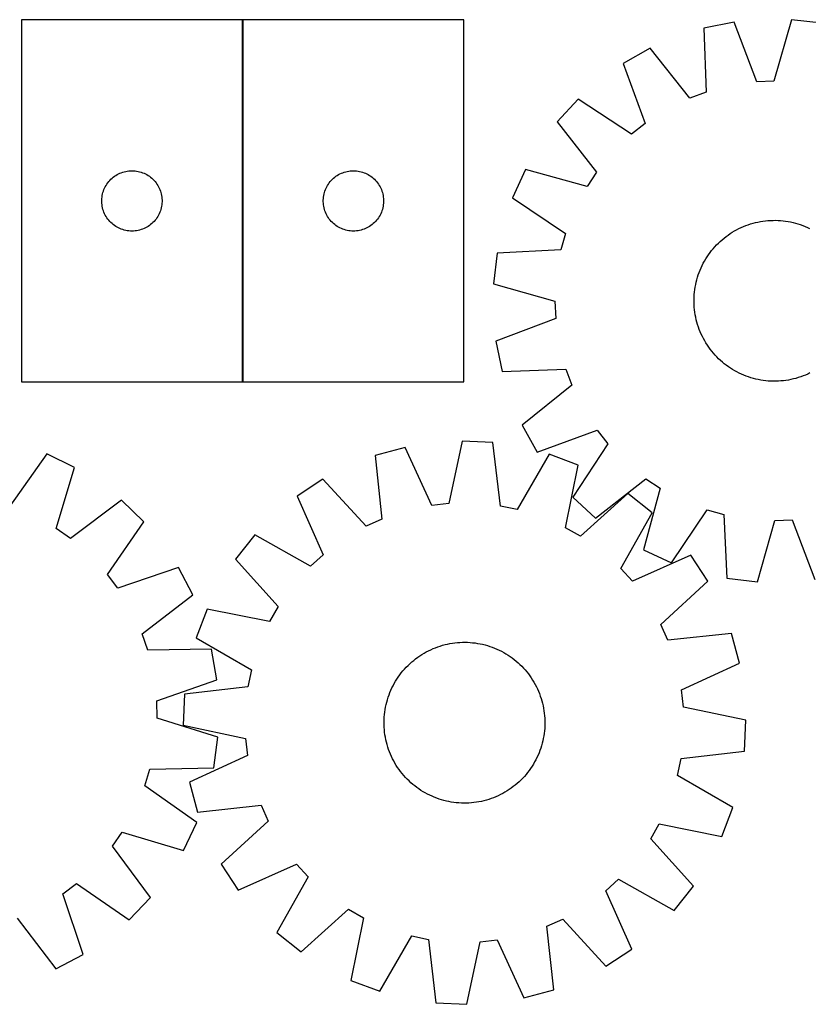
# Model space of a CAD drawing. Header units: millimetres. Extents: x 7 to 1491, y 7 to 496.
# Tile 4 of 5: x 662 to 1055, y 7 to 496. Entities that reach past the tile are written whole.
import ezdxf

# ---------------------------------------------------------------- set-up
doc = ezdxf.new("R2010")
doc.units = ezdxf.units.MM
doc.layers.add('COMMON', color=5, linetype='CONTINUOUS', true_color=0x0000ff)
doc.layers.add('CUT', color=7, linetype='CONTINUOUS', true_color=0x000000)

msp = doc.modelspace()

# ---------------------------------------------------------------- linework, layer by layer
at = {"layer": 'COMMON'}
msp.add_line((773.118442, 496.135561), (773.118442, 316.135561), dxfattribs=at)
at = {"layer": 'CUT'}
for p, q in [((773.018442, 496.135561), (663.018442, 496.135561)), ((663.018442, 496.135561), (663.018442, 316.135561)), ((773.018442, 316.135561), (773.018442, 496.135561)), ((883.218443, 496.135561), (773.218443, 496.135561)), ((773.218443, 496.135561), (773.218443, 316.135561)), ((883.218443, 316.135561), (883.218443, 496.135561)), ((1017.641362, 495.046434), (1002.557953, 492.009774)), ((1028.868747, 465.332454), (1017.641362, 495.046434)), ((1046.155532, 496.233), (1037.435676, 465.688952)), ((1061.439087, 494.460005), (1046.155532, 496.233)), ((1002.557953, 492.009774), (1003.703507, 460.266074)), ((975.806035, 482.06992), (962.39924, 474.520854)), ((995.666037, 457.279698), (975.806035, 482.06992)), ((962.39924, 474.520854), (973.298069, 444.684797)), ((1037.435676, 465.688952), (1028.868747, 465.332454)), ((1003.703507, 460.266074), (995.666037, 457.279698)), ((940.028237, 456.800694), (929.610407, 445.478178)), ((966.576821, 439.36087), (940.028237, 456.800694)), ((929.610407, 445.478178), (949.195658, 420.470326)), ((973.298069, 444.684797), (966.576821, 439.36087)), ((715.710083, 420.95688), (716.476127, 421.056059)), ((716.476127, 421.056059), (717.246261, 421.115672)), ((717.246261, 421.115672), (718.018442, 421.135561)), ((718.018442, 421.135561), (718.790623, 421.115672)), ((718.790623, 421.115672), (719.560757, 421.056059)), ((719.560757, 421.056059), (720.3268, 420.95688)), ((825.910084, 420.95688), (826.676128, 421.056059)), ((826.676128, 421.056059), (827.446262, 421.115672)), ((827.446262, 421.115672), (828.218443, 421.135561)), ((828.218443, 421.135561), (828.990624, 421.115672)), ((828.990624, 421.115672), (829.760758, 421.056059)), ((829.760758, 421.056059), (830.526801, 420.95688)), ((913.81015, 421.712284), (907.401054, 407.724646)), ((944.448556, 413.32999), (913.81015, 421.712284)), ((706.500235, 415.744459), (707.010161, 416.324661)), ((707.010161, 416.324661), (707.54928, 416.877844)), ((707.54928, 416.877844), (708.11616, 417.40254)), ((708.11616, 417.40254), (708.7093, 417.897358)), ((708.7093, 417.897358), (709.327125, 418.360986)), ((709.327125, 418.360986), (709.967999, 418.792194)), ((709.967999, 418.792194), (710.630221, 419.18984)), ((710.630221, 419.18984), (711.312035, 419.552867)), ((711.312035, 419.552867), (712.011633, 419.880315)), ((712.011633, 419.880315), (712.727161, 420.171313)), ((712.727161, 420.171313), (713.456719, 420.425092)), ((713.456719, 420.425092), (714.198375, 420.640977)), ((714.198375, 420.640977), (714.950161, 420.818396)), ((714.950161, 420.818396), (715.710083, 420.95688)), ((720.3268, 420.95688), (721.086723, 420.818396)), ((721.086723, 420.818396), (721.838509, 420.640977)), ((721.838509, 420.640977), (722.580164, 420.425092)), ((722.580164, 420.425092), (723.309723, 420.171313)), ((723.309723, 420.171313), (724.02525, 419.880315)), ((724.02525, 419.880315), (724.724849, 419.552867)), ((724.724849, 419.552867), (725.406663, 419.18984)), ((725.406663, 419.18984), (726.068885, 418.792194)), ((726.068885, 418.792194), (726.709758, 418.360986)), ((726.709758, 418.360986), (727.327584, 417.897358)), ((727.327584, 417.897358), (727.920724, 417.40254)), ((727.920724, 417.40254), (728.487604, 416.877844)), ((728.487604, 416.877844), (729.026722, 416.324661)), ((729.026722, 416.324661), (729.536649, 415.744459)), ((816.700236, 415.744459), (817.210162, 416.324661)), ((817.210162, 416.324661), (817.749281, 416.877844)), ((817.749281, 416.877844), (818.316161, 417.40254)), ((818.316161, 417.40254), (818.909301, 417.897358)), ((818.909301, 417.897358), (819.527126, 418.360986)), ((819.527126, 418.360986), (820.168, 418.792194)), ((820.168, 418.792194), (820.830222, 419.18984)), ((820.830222, 419.18984), (821.512036, 419.552867)), ((821.512036, 419.552867), (822.211634, 419.880315)), ((822.211634, 419.880315), (822.927162, 420.171313)), ((822.927162, 420.171313), (823.65672, 420.425092)), ((823.65672, 420.425092), (824.398376, 420.640977)), ((824.398376, 420.640977), (825.150162, 420.818396)), ((825.150162, 420.818396), (825.910084, 420.95688)), ((830.526801, 420.95688), (831.286724, 420.818396)), ((831.286724, 420.818396), (832.03851, 420.640977)), ((832.03851, 420.640977), (832.780165, 420.425092)), ((832.780165, 420.425092), (833.509724, 420.171313)), ((833.509724, 420.171313), (834.225251, 419.880315)), ((834.225251, 419.880315), (834.92485, 419.552867)), ((834.92485, 419.552867), (835.606664, 419.18984)), ((835.606664, 419.18984), (836.268886, 418.792194)), ((836.268886, 418.792194), (836.909759, 418.360986)), ((836.909759, 418.360986), (837.527585, 417.897358)), ((837.527585, 417.897358), (838.120725, 417.40254)), ((838.120725, 417.40254), (838.687605, 416.877844)), ((838.687605, 416.877844), (839.226723, 416.324661)), ((839.226723, 416.324661), (839.73665, 415.744459)), ((949.195658, 420.470326), (944.448556, 413.32999)), ((703.851103, 411.063697), (704.123582, 411.786479)), ((704.123582, 411.786479), (704.432908, 412.494277)), ((704.432908, 412.494277), (704.77826, 413.185212)), ((704.77826, 413.185212), (705.158722, 413.857453)), ((705.158722, 413.857453), (705.573287, 414.509217)), ((705.573287, 414.509217), (706.020853, 415.138775)), ((706.020853, 415.138775), (706.500235, 415.744459)), ((729.536649, 415.744459), (730.016031, 415.138775)), ((730.016031, 415.138775), (730.463597, 414.509217)), ((730.463597, 414.509217), (730.878161, 413.857453)), ((730.878161, 413.857453), (731.258624, 413.185212)), ((731.258624, 413.185212), (731.603976, 412.494277)), ((731.603976, 412.494277), (731.913301, 411.786479)), ((731.913301, 411.786479), (732.18578, 411.063697)), ((814.051104, 411.063697), (814.323583, 411.786479)), ((814.323583, 411.786479), (814.632909, 412.494277)), ((814.632909, 412.494277), (814.978261, 413.185212)), ((814.978261, 413.185212), (815.358723, 413.857453)), ((815.358723, 413.857453), (815.773288, 414.509217)), ((815.773288, 414.509217), (816.220854, 415.138775)), ((816.220854, 415.138775), (816.700236, 415.744459)), ((839.73665, 415.744459), (840.216032, 415.138775)), ((840.216032, 415.138775), (840.663598, 414.509217)), ((840.663598, 414.509217), (841.078162, 413.857453)), ((841.078162, 413.857453), (841.458625, 413.185212)), ((841.458625, 413.185212), (841.803977, 412.494277)), ((841.803977, 412.494277), (842.113302, 411.786479)), ((842.113302, 411.786479), (842.385781, 411.063697)), ((703.023415, 406.52178), (703.063179, 407.293193)), ((703.023415, 405.749342), (703.023415, 406.52178)), ((703.063179, 407.293193), (703.142602, 408.061536)), ((703.142602, 408.061536), (703.261473, 408.824772)), ((703.261473, 408.824772), (703.419476, 409.580877)), ((703.419476, 409.580877), (703.616194, 410.327846)), ((703.616194, 410.327846), (703.851103, 411.063697)), ((732.18578, 411.063697), (732.42069, 410.327846)), ((732.42069, 410.327846), (732.617407, 409.580877)), ((732.617407, 409.580877), (732.775411, 408.824772)), ((732.775411, 408.824772), (732.894282, 408.061536)), ((732.894282, 408.061536), (732.973705, 407.293193)), ((732.973705, 407.293193), (733.013469, 406.52178)), ((733.013469, 406.52178), (733.013469, 405.749342)), ((813.223416, 406.52178), (813.26318, 407.293193)), ((813.223416, 405.749342), (813.223416, 406.52178)), ((813.26318, 407.293193), (813.342603, 408.061536)), ((813.342603, 408.061536), (813.461474, 408.824772)), ((813.461474, 408.824772), (813.619477, 409.580877)), ((813.619477, 409.580877), (813.816195, 410.327846)), ((813.816195, 410.327846), (814.051104, 411.063697)), ((842.385781, 411.063697), (842.620691, 410.327846)), ((842.620691, 410.327846), (842.817408, 409.580877)), ((842.817408, 409.580877), (842.975412, 408.824772)), ((842.975412, 408.824772), (843.094283, 408.061536)), ((843.094283, 408.061536), (843.173706, 407.293193)), ((843.173706, 407.293193), (843.21347, 406.52178)), ((843.21347, 406.52178), (843.21347, 405.749342)), ((907.401054, 407.724646), (933.755587, 389.99294)), ((703.063179, 404.977929), (703.023415, 405.749342)), ((703.142602, 404.209586), (703.063179, 404.977929)), ((703.261473, 403.44635), (703.142602, 404.209586)), ((703.419476, 402.690245), (703.261473, 403.44635)), ((703.616194, 401.943277), (703.419476, 402.690245)), ((703.851103, 401.207425), (703.616194, 401.943277)), ((732.42069, 401.943277), (732.18578, 401.207425)), ((732.617407, 402.690245), (732.42069, 401.943277)), ((732.775411, 403.44635), (732.617407, 402.690245)), ((732.894282, 404.209586), (732.775411, 403.44635)), ((732.973705, 404.977929), (732.894282, 404.209586)), ((733.013469, 405.749342), (732.973705, 404.977929)), ((813.26318, 404.977929), (813.223416, 405.749342)), ((813.342603, 404.209586), (813.26318, 404.977929)), ((813.461474, 403.44635), (813.342603, 404.209586)), ((813.619477, 402.690245), (813.461474, 403.44635)), ((813.816195, 401.943277), (813.619477, 402.690245)), ((814.051104, 401.207425), (813.816195, 401.943277)), ((842.620691, 401.943277), (842.385781, 401.207425)), ((842.817408, 402.690245), (842.620691, 401.943277)), ((842.975412, 403.44635), (842.817408, 402.690245)), ((843.094283, 404.209586), (842.975412, 403.44635)), ((843.173706, 404.977929), (843.094283, 404.209586)), ((843.21347, 405.749342), (843.173706, 404.977929)), ((704.123582, 400.484643), (703.851103, 401.207425)), ((704.432908, 399.776845), (704.123582, 400.484643)), ((704.77826, 399.08591), (704.432908, 399.776845)), ((705.158722, 398.413669), (704.77826, 399.08591)), ((705.573287, 397.761905), (705.158722, 398.413669)), ((706.020853, 397.132347), (705.573287, 397.761905)), ((706.500235, 396.526663), (706.020853, 397.132347)), ((707.010161, 395.946461), (706.500235, 396.526663)), ((729.536649, 396.526663), (729.026722, 395.946461)), ((730.016031, 397.132347), (729.536649, 396.526663)), ((730.463597, 397.761905), (730.016031, 397.132347)), ((730.878161, 398.413669), (730.463597, 397.761905)), ((731.258624, 399.08591), (730.878161, 398.413669)), ((731.603976, 399.776845), (731.258624, 399.08591)), ((731.913301, 400.484643), (731.603976, 399.776845)), ((732.18578, 401.207425), (731.913301, 400.484643)), ((814.323583, 400.484643), (814.051104, 401.207425)), ((814.632909, 399.776845), (814.323583, 400.484643)), ((814.978261, 399.08591), (814.632909, 399.776845)), ((815.358723, 398.413669), (814.978261, 399.08591)), ((815.773288, 397.761905), (815.358723, 398.413669)), ((816.220854, 397.132347), (815.773288, 397.761905)), ((816.700236, 396.526663), (816.220854, 397.132347)), ((817.210162, 395.946461), (816.700236, 396.526663)), ((839.73665, 396.526663), (839.226723, 395.946461)), ((840.216032, 397.132347), (839.73665, 396.526663)), ((840.663598, 397.761905), (840.216032, 397.132347)), ((841.078162, 398.413669), (840.663598, 397.761905)), ((841.458625, 399.08591), (841.078162, 398.413669)), ((841.803977, 399.776845), (841.458625, 399.08591)), ((842.113302, 400.484643), (841.803977, 399.776845)), ((842.385781, 401.207425), (842.113302, 400.484643)), ((707.54928, 395.393278), (707.010161, 395.946461)), ((708.11616, 394.868582), (707.54928, 395.393278)), ((708.7093, 394.373764), (708.11616, 394.868582)), ((709.327125, 393.910136), (708.7093, 394.373764)), ((709.967999, 393.478928), (709.327125, 393.910136)), ((710.630221, 393.081282), (709.967999, 393.478928)), ((711.312035, 392.718255), (710.630221, 393.081282)), ((712.011633, 392.390808), (711.312035, 392.718255)), ((712.727161, 392.099809), (712.011633, 392.390808)), ((713.456719, 391.84603), (712.727161, 392.099809)), ((714.198375, 391.630145), (713.456719, 391.84603)), ((714.950161, 391.452726), (714.198375, 391.630145)), ((721.838509, 391.630145), (721.086723, 391.452726)), ((722.580164, 391.84603), (721.838509, 391.630145)), ((723.309723, 392.099809), (722.580164, 391.84603)), ((724.02525, 392.390808), (723.309723, 392.099809)), ((724.724849, 392.718255), (724.02525, 392.390808)), ((725.406663, 393.081282), (724.724849, 392.718255)), ((726.068885, 393.478928), (725.406663, 393.081282)), ((726.709758, 393.910136), (726.068885, 393.478928)), ((727.327584, 394.373764), (726.709758, 393.910136)), ((727.920724, 394.868582), (727.327584, 394.373764)), ((728.487604, 395.393278), (727.920724, 394.868582)), ((729.026722, 395.946461), (728.487604, 395.393278)), ((817.749281, 395.393278), (817.210162, 395.946461)), ((818.316161, 394.868582), (817.749281, 395.393278)), ((818.909301, 394.373764), (818.316161, 394.868582)), ((819.527126, 393.910136), (818.909301, 394.373764)), ((820.168, 393.478928), (819.527126, 393.910136)), ((820.830222, 393.081282), (820.168, 393.478928)), ((821.512036, 392.718255), (820.830222, 393.081282)), ((822.211634, 392.390808), (821.512036, 392.718255)), ((822.927162, 392.099809), (822.211634, 392.390808)), ((823.65672, 391.84603), (822.927162, 392.099809)), ((824.398376, 391.630145), (823.65672, 391.84603)), ((825.150162, 391.452726), (824.398376, 391.630145)), ((832.03851, 391.630145), (831.286724, 391.452726)), ((832.780165, 391.84603), (832.03851, 391.630145)), ((833.509724, 392.099809), (832.780165, 391.84603)), ((834.225251, 392.390808), (833.509724, 392.099809)), ((834.92485, 392.718255), (834.225251, 392.390808)), ((835.606664, 393.081282), (834.92485, 392.718255)), ((836.268886, 393.478928), (835.606664, 393.081282)), ((836.909759, 393.910136), (836.268886, 393.478928)), ((837.527585, 394.373764), (836.909759, 393.910136)), ((838.120725, 394.868582), (837.527585, 394.373764)), ((838.687605, 395.393278), (838.120725, 394.868582)), ((839.226723, 395.946461), (838.687605, 395.393278)), ((1017.790065, 391.188448), (1018.889812, 391.796365)), ((1018.889812, 391.796365), (1020.008112, 392.369438)), ((1020.008112, 392.369438), (1021.14386, 392.907102)), ((1021.14386, 392.907102), (1022.295937, 393.408825)), ((1022.295937, 393.408825), (1023.463204, 393.874114)), ((1023.463204, 393.874114), (1024.644511, 394.302508)), ((1024.644511, 394.302508), (1025.838691, 394.693585)), ((1025.838691, 394.693585), (1027.044565, 395.046958)), ((1027.044565, 395.046958), (1028.260945, 395.36228)), ((1028.260945, 395.36228), (1029.486628, 395.639239)), ((1029.486628, 395.639239), (1030.720407, 395.877562)), ((1030.720407, 395.877562), (1031.961062, 396.077013)), ((1031.961062, 396.077013), (1033.207371, 396.237396)), ((1033.207371, 396.237396), (1034.458102, 396.358553)), ((1034.458102, 396.358553), (1035.712021, 396.440363)), ((1035.712021, 396.440363), (1036.967891, 396.482746)), ((1036.967891, 396.482746), (1038.224473, 396.48566)), ((1038.224473, 396.48566), (1039.480527, 396.449103)), ((1039.480527, 396.449103), (1040.734812, 396.37311)), ((1040.734812, 396.37311), (1041.986092, 396.257757)), ((1041.986092, 396.257757), (1043.233131, 396.103157)), ((1043.233131, 396.103157), (1044.474698, 395.909462)), ((1044.474698, 395.909462), (1045.709568, 395.676865)), ((1045.709568, 395.676865), (1046.936524, 395.405595)), ((1046.936524, 395.405595), (1048.154353, 395.095918)), ((1048.154353, 395.095918), (1049.361853, 394.748142)), ((1049.361853, 394.748142), (1050.557835, 394.362608)), ((1050.557835, 394.362608), (1051.741116, 393.939698)), ((1051.741116, 393.939698), (1052.910529, 393.479829)), ((1052.910529, 393.479829), (1054.06492, 392.983455)), ((1054.06492, 392.983455), (1055.203151, 392.451065)), ((715.710083, 391.314243), (714.950161, 391.452726)), ((716.476127, 391.215063), (715.710083, 391.314243)), ((717.246261, 391.15545), (716.476127, 391.215063)), ((718.018442, 391.135561), (717.246261, 391.15545)), ((718.790623, 391.15545), (718.018442, 391.135561)), ((719.560757, 391.215063), (718.790623, 391.15545)), ((720.3268, 391.314243), (719.560757, 391.215063)), ((721.086723, 391.452726), (720.3268, 391.314243)), ((825.910084, 391.314243), (825.150162, 391.452726)), ((826.676128, 391.215063), (825.910084, 391.314243)), ((827.446262, 391.15545), (826.676128, 391.215063)), ((828.218443, 391.135561), (827.446262, 391.15545)), ((828.990624, 391.15545), (828.218443, 391.135561)), ((829.760758, 391.215063), (828.990624, 391.15545)), ((830.526801, 391.314243), (829.760758, 391.215063)), ((831.286724, 391.452726), (830.526801, 391.314243)), ((933.755587, 389.99294), (931.447309, 381.735142)), ((1010.699898, 386.011973), (1011.640546, 386.845152)), ((1011.640546, 386.845152), (1012.606902, 387.648373)), ((1012.606902, 387.648373), (1013.59801, 388.420844)), ((1013.59801, 388.420844), (1014.612893, 389.161802)), ((1014.612893, 389.161802), (1015.65055, 389.870516)), ((1015.65055, 389.870516), (1016.709955, 390.546287)), ((1016.709955, 390.546287), (1017.790065, 391.188448)), ((1006.413805, 381.426483), (1007.212535, 382.396553)), ((1007.212535, 382.396553), (1008.041342, 383.341057)), ((1008.041342, 383.341057), (1008.899407, 384.259061)), ((1008.899407, 384.259061), (1009.785884, 385.149659)), ((1009.785884, 385.149659), (1010.699898, 386.011973)), ((899.718182, 380.23939), (897.945188, 364.955835)), ((931.447309, 381.735142), (899.718182, 380.23939)), ((1002.897811, 376.226955), (1003.534955, 377.310031)), ((1003.534955, 377.310031), (1004.205804, 378.37256)), ((1004.205804, 378.37256), (1004.909698, 379.413493)), ((1004.909698, 379.413493), (1005.64594, 380.431802)), ((1005.64594, 380.431802), (1006.413805, 381.426483)), ((1000.698358, 371.710832), (1001.194733, 372.865223)), ((1001.194733, 372.865223), (1001.727122, 374.003453)), ((1001.727122, 374.003453), (1002.295002, 375.124399)), ((1002.295002, 375.124399), (1002.897811, 376.226955)), ((999.08227, 366.954656), (999.430046, 368.162156)), ((999.430046, 368.162156), (999.81558, 369.358137)), ((999.81558, 369.358137), (1000.238489, 370.541419)), ((1000.238489, 370.541419), (1000.698358, 371.710832)), ((897.945188, 364.955835), (928.489236, 356.235979)), ((998.075031, 362.033434), (998.268725, 363.275001)), ((998.268725, 363.275001), (998.501322, 364.509871)), ((998.501322, 364.509871), (998.772593, 365.736827)), ((998.772593, 365.736827), (999.08227, 366.954656)), ((997.692527, 357.024776), (997.729085, 358.28083)), ((997.729085, 358.28083), (997.805077, 359.535115)), ((997.805077, 359.535115), (997.920431, 360.786395)), ((997.920431, 360.786395), (998.075031, 362.033434)), ((928.489236, 356.235979), (928.845733, 347.66905)), ((997.695442, 355.768194), (997.692527, 357.024776)), ((997.737825, 354.512324), (997.695442, 355.768194)), ((997.819635, 353.258404), (997.737825, 354.512324)), ((997.940791, 352.007673), (997.819635, 353.258404)), ((928.845733, 347.66905), (899.131754, 336.441665)), ((998.101174, 350.761365), (997.940791, 352.007673)), ((998.300625, 349.52071), (998.101174, 350.761365)), ((998.538948, 348.286931), (998.300625, 349.52071)), ((998.815907, 347.061248), (998.538948, 348.286931)), ((999.131229, 345.844868), (998.815907, 347.061248)), ((999.484603, 344.638994), (999.131229, 345.844868)), ((999.87568, 343.444814), (999.484603, 344.638994)), ((1000.304074, 342.263507), (999.87568, 343.444814)), ((1000.769363, 341.09624), (1000.304074, 342.263507)), ((1001.271086, 339.944163), (1000.769363, 341.09624)), ((1001.80875, 338.808415), (1001.271086, 339.944163)), ((1002.381823, 337.690115), (1001.80875, 338.808415)), ((899.131754, 336.441665), (902.168414, 321.358256)), ((1002.98974, 336.590368), (1002.381823, 337.690115)), ((1003.6319, 335.510258), (1002.98974, 336.590368)), ((1004.307671, 334.450853), (1003.6319, 335.510258)), ((1005.016386, 333.413196), (1004.307671, 334.450853)), ((1005.757344, 332.398313), (1005.016386, 333.413196)), ((1006.529815, 331.407205), (1005.757344, 332.398313)), ((1007.333036, 330.440849), (1006.529815, 331.407205)), ((1008.166214, 329.500201), (1007.333036, 330.440849)), ((1009.028528, 328.586187), (1008.166214, 329.500201)), ((1009.919127, 327.69971), (1009.028528, 328.586187)), ((1010.837131, 326.841645), (1009.919127, 327.69971)), ((1011.781634, 326.012838), (1010.837131, 326.841645)), ((1012.751705, 325.214108), (1011.781634, 326.012838)), ((1013.746386, 324.446243), (1012.751705, 325.214108)), ((1014.764695, 323.710001), (1013.746386, 324.446243)), ((1015.805628, 323.006107), (1014.764695, 323.710001)), ((902.168414, 321.358256), (933.912114, 322.50381)), ((933.912114, 322.50381), (936.898489, 314.46634)), ((1016.868157, 322.335258), (1015.805628, 323.006107)), ((1017.951233, 321.698114), (1016.868157, 322.335258)), ((1019.053788, 321.095305), (1017.951233, 321.698114)), ((1020.174734, 320.527425), (1019.053788, 321.095305)), ((1021.312964, 319.995035), (1020.174734, 320.527425)), ((1022.467356, 319.498661), (1021.312964, 319.995035)), ((1023.636769, 319.038792), (1022.467356, 319.498661)), ((1024.82005, 318.615882), (1023.636769, 319.038792)), ((1026.016031, 318.230349), (1024.82005, 318.615882)), ((1027.223532, 317.882572), (1026.016031, 318.230349)), ((1049.539194, 318.284906), (1048.333319, 317.931532)), ((1050.733374, 318.675983), (1049.539194, 318.284906)), ((1051.914681, 319.104377), (1050.733374, 318.675983)), ((1053.081948, 319.569665), (1051.914681, 319.104377)), ((1054.234025, 320.071389), (1053.081948, 319.569665)), ((1055.369773, 320.609053), (1054.234025, 320.071389)), ((663.018442, 316.135561), (773.018442, 316.135561)), ((773.218443, 316.135561), (883.218443, 316.135561)), ((936.898489, 314.46634), (912.108268, 294.606338)), ((1028.441361, 317.572896), (1027.223532, 317.882572)), ((1029.668316, 317.301625), (1028.441361, 317.572896)), ((1030.903187, 317.069028), (1029.668316, 317.301625)), ((1032.144754, 316.875334), (1030.903187, 317.069028)), ((1033.391793, 316.720734), (1032.144754, 316.875334)), ((1034.643072, 316.60538), (1033.391793, 316.720734)), ((1035.897358, 316.529388), (1034.643072, 316.60538)), ((1037.153411, 316.49283), (1035.897358, 316.529388)), ((1038.409993, 316.495745), (1037.153411, 316.49283)), ((1039.665864, 316.538128), (1038.409993, 316.495745)), ((1040.919783, 316.619938), (1039.665864, 316.538128)), ((1042.170514, 316.741094), (1040.919783, 316.619938)), ((1043.416822, 316.901477), (1042.170514, 316.741094)), ((1044.657478, 317.100928), (1043.416822, 316.901477)), ((1045.891256, 317.339251), (1044.657478, 317.100928)), ((1047.11694, 317.61621), (1045.891256, 317.339251)), ((1048.333319, 317.931532), (1047.11694, 317.61621)), ((912.108268, 294.606338), (919.657334, 281.199543)), ((919.657334, 281.199543), (949.49339, 292.098372)), ((949.49339, 292.098372), (954.817317, 285.377124)), ((882.274657, 286.718387), (875.681858, 255.645734)), ((897.644093, 286.003558), (882.274657, 286.718387)), ((901.324306, 254.453109), (897.644093, 286.003558)), ((954.817317, 285.377124), (937.377494, 258.82854)), ((675.635048, 280.381572), (657.283708, 254.454692)), ((689.466859, 273.642763), (675.635048, 280.381572)), ((853.910191, 283.568326), (839.072094, 279.498752)), ((839.072094, 279.498752), (842.403948, 247.909616)), ((867.159906, 254.699315), (853.910191, 283.568326)), ((925.593726, 280.234341), (909.721624, 252.719779)), ((939.990034, 274.805082), (925.593726, 280.234341)), ((933.7405, 243.661574), (939.990034, 274.805082)), ((680.360775, 243.211628), (689.466859, 273.642763)), ((813.069306, 267.737764), (800.215005, 259.282145)), ((834.591549, 244.37609), (813.069306, 267.737764)), ((948.700009, 248.41071), (973.707862, 267.995961)), ((973.707862, 267.995961), (980.848197, 263.248859)), ((964.788928, 260.681319), (941.191195, 239.418165)), ((976.802897, 251.069083), (964.788928, 260.681319)), ((980.848197, 263.248859), (972.465903, 232.610453)), ((712.851603, 257.283681), (687.386596, 238.29663)), ((723.924031, 246.600428), (712.851603, 257.283681)), ((800.215005, 259.282145), (813.145366, 230.26869)), ((875.681858, 255.645734), (867.159906, 254.699315)), ((937.377494, 258.82854), (948.700009, 248.41071)), ((909.721624, 252.719779), (901.324306, 254.453109)), ((961.235364, 223.381059), (976.802897, 251.069083)), ((986.453542, 226.201357), (1004.185248, 252.55589)), ((1004.185248, 252.55589), (1012.443045, 250.247612)), ((1012.443045, 250.247612), (1013.938798, 218.518485)), ((705.859892, 220.472634), (723.924031, 246.600428)), ((842.403948, 247.909616), (834.591549, 244.37609)), ((1029.222352, 216.745491), (1037.942208, 247.289539)), ((1037.942208, 247.289539), (1046.509138, 247.646036)), ((1046.509138, 247.646036), (1057.736522, 217.932057)), ((687.386596, 238.29663), (680.360775, 243.211628)), ((779.119229, 240.061477), (769.506993, 228.047508)), ((806.807253, 224.493944), (779.119229, 240.061477)), ((941.191195, 239.418165), (933.7405, 243.661574)), ((813.145366, 230.26869), (806.807253, 224.493944)), ((972.465903, 232.610453), (986.453542, 226.201357)), ((769.506993, 228.047508), (790.770147, 204.449775)), ((996.023565, 229.973307), (967.010111, 217.042946)), ((1004.479184, 217.119006), (996.023565, 229.973307)), ((711.023027, 213.627095), (705.859892, 220.472634)), ((741.10901, 223.815734), (711.023027, 213.627095)), ((748.338208, 210.233788), (741.10901, 223.815734)), ((967.010111, 217.042946), (961.235364, 223.381059)), ((981.11751, 195.596763), (1004.479184, 217.119006)), ((1013.938798, 218.518485), (1029.222352, 216.745491)), ((723.084259, 190.966905), (748.338208, 210.233788)), ((755.383231, 203.248614), (749.953971, 188.852306)), ((786.526738, 196.99908), (755.383231, 203.248614)), ((790.770147, 204.449775), (786.526738, 196.99908)), ((725.879304, 182.860914), (723.084259, 190.966905)), ((984.651036, 187.784365), (981.11751, 195.596763)), ((1016.240172, 191.116218), (984.651036, 187.784365)), ((1020.309746, 176.278121), (1016.240172, 191.116218)), ((749.953971, 188.852306), (777.468533, 172.980203)), ((875.020673, 185.821983), (876.252955, 186.067929)), ((876.252955, 186.067929), (877.492353, 186.275046)), ((877.492353, 186.275046), (878.737646, 186.443131)), ((878.737646, 186.443131), (879.987604, 186.572017)), ((879.987604, 186.572017), (881.240994, 186.661578)), ((881.240994, 186.661578), (882.496579, 186.711724)), ((882.496579, 186.711724), (883.753118, 186.722407)), ((883.753118, 186.722407), (885.009374, 186.693616)), ((885.009374, 186.693616), (886.264105, 186.625379)), ((886.264105, 186.625379), (887.516074, 186.517764)), ((887.516074, 186.517764), (888.764045, 186.370876)), ((888.764045, 186.370876), (890.006786, 186.184861)), ((890.006786, 186.184861), (891.243071, 185.959903)), ((757.641237, 183.253805), (725.879304, 182.860914)), ((760.31956, 168.102662), (757.641237, 183.253805)), ((862.27573, 180.650139), (863.351849, 181.298965)), ((863.351849, 181.298965), (864.447817, 181.91367)), ((864.447817, 181.91367), (865.562552, 182.493645)), ((865.562552, 182.493645), (866.694955, 183.03832)), ((866.694955, 183.03832), (867.843908, 183.547157)), ((867.843908, 183.547157), (869.008277, 184.019652)), ((869.008277, 184.019652), (870.186912, 184.455341)), ((870.186912, 184.455341), (871.378652, 184.853794)), ((871.378652, 184.853794), (872.582319, 185.214616)), ((872.582319, 185.214616), (873.796725, 185.537452)), ((873.796725, 185.537452), (875.020673, 185.821983)), ((891.243071, 185.959903), (892.47168, 185.696223)), ((892.47168, 185.696223), (893.6914, 185.394081)), ((893.6914, 185.394081), (894.901028, 185.053776)), ((894.901028, 185.053776), (896.099369, 184.675644)), ((896.099369, 184.675644), (897.285242, 184.260058)), ((897.285242, 184.260058), (898.457476, 183.807427)), ((898.457476, 183.807427), (899.614914, 183.318199)), ((899.614914, 183.318199), (900.756414, 182.792856)), ((900.756414, 182.792856), (901.880849, 182.231918)), ((901.880849, 182.231918), (902.98711, 181.635936)), ((902.98711, 181.635936), (904.074105, 181.005501)), ((856.29382, 176.078756), (857.2293, 176.917734)), ((857.2293, 176.917734), (858.190671, 177.726914)), ((858.190671, 177.726914), (859.176985, 178.505498)), ((859.176985, 178.505498), (860.187268, 179.252716)), ((860.187268, 179.252716), (861.220523, 179.967832)), ((861.220523, 179.967832), (862.27573, 180.650139)), ((904.074105, 181.005501), (905.140761, 180.341233)), ((905.140761, 180.341233), (906.186025, 179.643788)), ((906.186025, 179.643788), (907.208867, 178.913855)), ((907.208867, 178.913855), (908.208276, 178.152154)), ((908.208276, 178.152154), (909.183266, 177.359437)), ((909.183266, 177.359437), (910.132875, 176.536485)), ((910.132875, 176.536485), (911.056166, 175.684112)), ((991.440735, 163.028406), (1020.309746, 176.278121)), ((777.468533, 172.980203), (775.735203, 164.582886)), ((851.274457, 170.467446), (852.036158, 171.466855)), ((852.036158, 171.466855), (852.828876, 172.441846)), ((852.828876, 172.441846), (853.651827, 173.391455)), ((853.651827, 173.391455), (854.504201, 174.314746)), ((854.504201, 174.314746), (855.385155, 175.210808)), ((855.385155, 175.210808), (856.29382, 176.078756)), ((911.056166, 175.684112), (911.952228, 174.803158)), ((911.952228, 174.803158), (912.820176, 173.894492)), ((912.820176, 173.894492), (913.659155, 172.959013)), ((913.659155, 172.959013), (914.468335, 171.997641)), ((914.468335, 171.997641), (915.246918, 171.011328)), ((730.347833, 157.582667), (760.31956, 168.102662)), ((848.552376, 166.24569), (849.182811, 167.332685)), ((849.182811, 167.332685), (849.847079, 168.399341)), ((849.847079, 168.399341), (850.544524, 169.444605)), ((850.544524, 169.444605), (851.274457, 170.467446)), ((915.246918, 171.011328), (915.994136, 170.001045)), ((915.994136, 170.001045), (916.709252, 168.967789)), ((916.709252, 168.967789), (917.39156, 167.912582)), ((917.39156, 167.912582), (918.040386, 166.836463)), ((918.040386, 166.836463), (918.65509, 165.740495)), ((775.735203, 164.582886), (744.184755, 160.902673)), ((845.928255, 160.543822), (846.380885, 161.716056)), ((846.380885, 161.716056), (846.870113, 162.873494)), ((846.870113, 162.873494), (847.395456, 164.014994)), ((847.395456, 164.014994), (847.956394, 165.139429)), ((847.956394, 165.139429), (848.552376, 166.24569)), ((918.65509, 165.740495), (919.235066, 164.62576)), ((919.235066, 164.62576), (919.77974, 163.493357)), ((919.77974, 163.493357), (920.288577, 162.344404)), ((920.288577, 162.344404), (920.761073, 161.180036)), ((992.387154, 154.506454), (991.440735, 163.028406)), ((730.50119, 149.009695), (730.347833, 157.582667)), ((744.184755, 160.902673), (743.469926, 145.533237)), ((844.49209, 155.730259), (844.794231, 156.949979)), ((844.794231, 156.949979), (845.134536, 158.159607)), ((845.134536, 158.159607), (845.512668, 159.357949)), ((845.512668, 159.357949), (845.928255, 160.543822)), ((920.761073, 161.180036), (921.196762, 160.0014)), ((921.196762, 160.0014), (921.595214, 158.809661)), ((921.595214, 158.809661), (921.956036, 157.605994)), ((921.956036, 157.605994), (922.278872, 156.391587)), ((843.670549, 150.774654), (843.817436, 152.022624)), ((843.817436, 152.022624), (844.003451, 153.265365)), ((844.003451, 153.265365), (844.22841, 154.50165)), ((844.22841, 154.50165), (844.49209, 155.730259)), ((922.278872, 156.391587), (922.563403, 155.167639)), ((922.563403, 155.167639), (922.809349, 153.935357)), ((922.809349, 153.935357), (923.016467, 152.695959)), ((923.016467, 152.695959), (923.184551, 151.450666)), ((1023.459807, 147.913655), (992.387154, 154.506454)), ((760.829993, 139.56838), (730.50119, 149.009695)), ((843.465905, 147.011698), (843.494696, 148.267954)), ((843.476588, 145.755158), (843.465905, 147.011698)), ((843.494696, 148.267954), (843.562933, 149.522685)), ((843.562933, 149.522685), (843.670549, 150.774654)), ((923.184551, 151.450666), (923.313438, 150.200708)), ((923.313438, 150.200708), (923.402998, 148.947318)), ((923.402998, 148.947318), (923.453145, 147.691734)), ((923.453145, 147.691734), (923.463828, 146.435194)), ((1022.744978, 132.544219), (1023.459807, 147.913655)), ((743.469926, 145.533237), (774.542578, 138.940438)), ((843.526734, 144.499574), (843.476588, 145.755158)), ((843.616295, 143.246184), (843.526734, 144.499574)), ((843.745181, 141.996226), (843.616295, 143.246184)), ((843.913266, 140.750933), (843.745181, 141.996226)), ((923.259184, 142.672238), (923.112296, 141.424268)), ((923.366799, 143.924207), (923.259184, 142.672238)), ((923.435036, 145.178938), (923.366799, 143.924207)), ((923.463828, 146.435194), (923.435036, 145.178938)), ((758.69527, 124.331139), (760.829993, 139.56838)), ((774.542578, 138.940438), (775.488997, 130.418486)), ((844.120383, 139.511534), (843.913266, 140.750933)), ((844.366329, 138.279253), (844.120383, 139.511534)), ((844.65086, 137.055305), (844.366329, 138.279253)), ((922.437643, 137.716633), (922.135501, 136.496913)), ((922.701323, 138.945242), (922.437643, 137.716633)), ((922.926281, 140.181526), (922.701323, 138.945242)), ((923.112296, 141.424268), (922.926281, 140.181526)), ((844.973696, 135.840898), (844.65086, 137.055305)), ((845.334519, 134.637231), (844.973696, 135.840898)), ((845.732971, 133.445492), (845.334519, 134.637231)), ((846.16866, 132.266856), (845.732971, 133.445492)), ((846.641156, 131.102488), (846.16866, 132.266856)), ((921.001478, 132.90307), (920.548847, 131.730836)), ((921.417064, 134.088943), (921.001478, 132.90307)), ((921.795197, 135.287285), (921.417064, 134.088943)), ((922.135501, 136.496913), (921.795197, 135.287285)), ((991.19453, 128.864006), (1022.744978, 132.544219)), ((775.488997, 130.418486), (746.619986, 117.168771)), ((847.149992, 129.953535), (846.641156, 131.102488)), ((847.694667, 128.821132), (847.149992, 129.953535)), ((848.274643, 127.706397), (847.694667, 128.821132)), ((848.889347, 126.610429), (848.274643, 127.706397)), ((918.973338, 128.307463), (918.377357, 127.201202)), ((919.534277, 129.431898), (918.973338, 128.307463)), ((920.059619, 130.573398), (919.534277, 129.431898)), ((920.548847, 131.730836), (920.059619, 130.573398)), ((989.4612, 120.466689), (991.19453, 128.864006)), ((724.436263, 115.387031), (726.939606, 123.587802)), ((726.939606, 123.587802), (758.69527, 124.331139)), ((849.538173, 125.53431), (848.889347, 126.610429)), ((850.220481, 124.479102), (849.538173, 125.53431)), ((850.935596, 123.445847), (850.220481, 124.479102)), ((851.682815, 122.435564), (850.935596, 123.445847)), ((852.461398, 121.449251), (851.682815, 122.435564)), ((915.655275, 122.979445), (914.893574, 121.980036)), ((916.385208, 124.002287), (915.655275, 122.979445)), ((917.082653, 125.047551), (916.385208, 124.002287)), ((917.746921, 126.114207), (917.082653, 125.047551)), ((918.377357, 127.201202), (917.746921, 126.114207)), ((853.270578, 120.487879), (852.461398, 121.449251)), ((854.109556, 119.5524), (853.270578, 120.487879)), ((854.977504, 118.643734), (854.109556, 119.5524)), ((855.873566, 117.76278), (854.977504, 118.643734)), ((856.796857, 116.910407), (855.873566, 117.76278)), ((911.544578, 118.236084), (910.635913, 117.368136)), ((912.425532, 119.132146), (911.544578, 118.236084)), ((913.277905, 120.055437), (912.425532, 119.132146)), ((914.100857, 121.005046), (913.277905, 120.055437)), ((914.893574, 121.980036), (914.100857, 121.005046)), ((1016.975762, 104.594586), (989.4612, 120.466689)), ((750.363142, 97.035691), (724.436263, 115.387031)), ((746.619986, 117.168771), (750.689561, 102.330674)), ((857.746467, 116.087455), (856.796857, 116.910407)), ((858.721457, 115.294738), (857.746467, 116.087455)), ((859.720866, 114.533037), (858.721457, 115.294738)), ((860.743707, 113.803104), (859.720866, 114.533037)), ((861.788972, 113.105659), (860.743707, 113.803104)), ((862.855628, 112.441391), (861.788972, 113.105659)), ((904.654002, 112.796753), (903.577883, 112.147927)), ((905.70921, 113.47906), (904.654002, 112.796753)), ((906.742465, 114.194176), (905.70921, 113.47906)), ((907.752748, 114.941394), (906.742465, 114.194176)), ((908.739062, 115.719978), (907.752748, 114.941394)), ((909.700433, 116.529158), (908.739062, 115.719978)), ((910.635913, 117.368136), (909.700433, 116.529158)), ((863.942622, 111.810955), (862.855628, 112.441391)), ((865.048883, 111.214974), (863.942622, 111.810955)), ((866.173318, 110.654035), (865.048883, 111.214974)), ((867.314818, 110.128693), (866.173318, 110.654035)), ((868.472256, 109.639465), (867.314818, 110.128693)), ((869.64449, 109.186834), (868.472256, 109.639465)), ((870.830363, 108.771248), (869.64449, 109.186834)), ((872.028705, 108.393116), (870.830363, 108.771248)), ((873.238333, 108.052811), (872.028705, 108.393116)), ((874.458053, 107.750669), (873.238333, 108.052811)), ((875.686662, 107.486989), (874.458053, 107.750669)), ((893.133007, 107.90944), (891.909059, 107.624909)), ((894.347414, 108.232276), (893.133007, 107.90944)), ((895.551081, 108.593098), (894.347414, 108.232276)), ((896.74282, 108.99155), (895.551081, 108.593098)), ((897.921456, 109.42724), (896.74282, 108.99155)), ((899.085825, 109.899735), (897.921456, 109.42724)), ((900.234777, 110.408572), (899.085825, 109.899735)), ((901.36718, 110.953247), (900.234777, 110.408572)), ((902.481916, 111.533222), (901.36718, 110.953247)), ((903.577883, 112.147927), (902.481916, 111.533222)), ((750.689561, 102.330674), (782.278696, 105.662527)), ((782.278696, 105.662527), (785.812222, 97.850129)), ((876.922947, 107.262031), (875.686662, 107.486989)), ((878.165688, 107.076016), (876.922947, 107.262031)), ((879.413659, 106.929128), (878.165688, 107.076016)), ((880.665627, 106.821513), (879.413659, 106.929128)), ((881.920359, 106.753276), (880.665627, 106.821513)), ((883.176614, 106.724485), (881.920359, 106.753276)), ((884.433154, 106.735167), (883.176614, 106.724485)), ((885.688738, 106.785314), (884.433154, 106.735167)), ((886.942128, 106.874874), (885.688738, 106.785314)), ((888.192086, 107.003761), (886.942128, 106.874874)), ((889.437379, 107.171846), (888.192086, 107.003761)), ((890.676778, 107.378963), (889.437379, 107.171846)), ((891.909059, 107.624909), (890.676778, 107.378963)), ((1011.546502, 90.198278), (1016.975762, 104.594586)), ((743.624333, 83.20388), (750.363142, 97.035691)), ((785.812222, 97.850129), (762.450548, 76.327886)), ((976.159586, 88.997117), (980.402994, 96.447812)), ((980.402994, 96.447812), (1011.546502, 90.198278)), ((708.2782, 85.284143), (713.193198, 92.309965)), ((713.193198, 92.309965), (743.624333, 83.20388)), ((997.42274, 65.399384), (976.159586, 88.997117)), ((727.265251, 59.819136), (708.2782, 85.284143)), ((762.450548, 76.327886), (770.906168, 63.473585)), ((770.906168, 63.473585), (799.919622, 76.403946)), ((799.919622, 76.403946), (805.694368, 70.065833)), ((805.694368, 70.065833), (790.126835, 42.377809)), ((953.784367, 63.178201), (960.122479, 68.952948)), ((960.122479, 68.952948), (987.810503, 53.385415)), ((683.608665, 61.647712), (690.454204, 66.810847)), ((690.454204, 66.810847), (716.581998, 48.746708)), ((987.810503, 53.385415), (997.42274, 65.399384)), ((693.797304, 31.561729), (683.608665, 61.647712)), ((716.581998, 48.746708), (727.265251, 59.819136)), ((966.714727, 34.164747), (953.784367, 63.178201)), ((802.140804, 32.765573), (825.738538, 54.028727)), ((825.738538, 54.028727), (833.189233, 49.785318)), ((660.948475, 49.586481), (680.215358, 24.332531)), ((833.189233, 49.785318), (826.939699, 18.64181)), ((924.525785, 45.537276), (932.338183, 49.070802)), ((932.338183, 49.070802), (953.860426, 25.709128)), ((927.857638, 13.94814), (924.525785, 45.537276)), ((790.126835, 42.377809), (802.140804, 32.765573)), ((841.336007, 13.212551), (857.208109, 40.727113)), ((857.208109, 40.727113), (865.605426, 38.993782)), ((865.605426, 38.993782), (869.285639, 7.443334)), ((884.655075, 6.728505), (891.247874, 37.801158)), ((891.247874, 37.801158), (899.769826, 38.747577)), ((899.769826, 38.747577), (913.019542, 9.878566)), ((680.215358, 24.332531), (693.797304, 31.561729)), ((953.860426, 25.709128), (966.714727, 34.164747)), ((826.939699, 18.64181), (841.336007, 13.212551)), ((913.019542, 9.878566), (927.857638, 13.94814)), ((869.285639, 7.443334), (884.655075, 6.728505))]:
    msp.add_line(p, q, dxfattribs=at)

doc.saveas('drawing.dxf')
